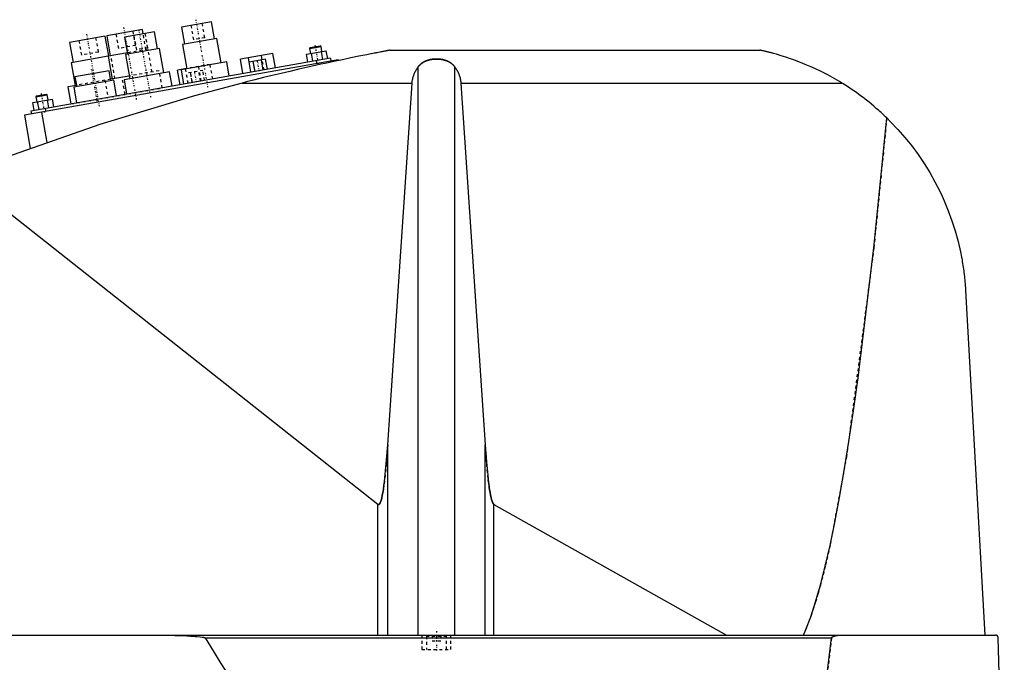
# Model space of a CAD drawing. Extents: x -906 to 181, y -92 to 634.
# Tile 3 of 5: x -669 to -329, y 107 to 329. Entities that reach past the tile are written whole.
import ezdxf

# ---------------------------------------------------------------- set-up
doc = ezdxf.new("R2010")
doc.units = 0
doc.linetypes.add('CENTER', pattern=[1.5, 0.45, -0.5, 0.05, -0.5])
doc.linetypes.add('DASHED', pattern=[2, 1, -1])
for name, color, linetype in [('AM_0', 7, 'CONTINUOUS'), ('AM_3', 7, 'DASHED'), ('AM_7', 7, 'CENTER')]:
    doc.layers.add(name, color=color, linetype=linetype)

msp = doc.modelspace()

# ---------------------------------------------------------------- linework, layer by layer
at = {"layer": 'AM_0', "color": 7, "linetype": 'CONTINUOUS'}
for p, q in [((-602.65, 328.29), (-612.99, 326.47)), ((-612.99, 326.47), (-611.95, 320.56)), ((-601.61, 322.39), (-602.65, 328.29)), ((-639.35, 323.35), (-651.66, 321.18)), ((-638.13, 316.45), (-639.35, 323.35)), ((-626.55, 325.6), (-638.86, 323.43)), ((-638.86, 323.43), (-637.64, 316.54)), ((-622.35, 324.82), (-632.69, 323)), ((-632.69, 323), (-631.65, 317.09)), ((-626.29, 324.13), (-626.55, 325.6)), ((-621.3, 318.91), (-622.35, 324.82)), ((-651.66, 321.18), (-650.44, 314.28)), ((-600.87, 322.52), (-612.69, 320.43)), ((-612.69, 320.43), (-611.21, 312.06)), ((-599.39, 314.15), (-600.87, 322.52)), ((-568.79, 319.08), (-564.85, 319.78)), ((-568.58, 319.37), (-565.14, 319.98)), ((-564.85, 319.78), (-565.14, 319.98)), ((-564.54, 318.06), (-564.85, 319.78)), ((-638.37, 316.41), (-651.18, 314.15)), ((-631.73, 317.58), (-638.38, 316.41)), ((-638.38, 316.41), (-636.99, 308.53)), ((-620.57, 319.04), (-632.38, 316.96)), ((-632.38, 316.96), (-630.91, 308.59)), ((-619.09, 310.67), (-620.57, 319.04)), ((-581.49, 317.4), (-592.71, 315.42)), ((-585.14, 315.14), (-585.42, 316.71)), ((-580.6, 312.38), (-581.49, 317.4)), ((-569.87, 317.12), (-563.05, 318.32)), ((-569.39, 314.36), (-569.87, 317.12)), ((-568.58, 319.37), (-568.79, 319.08)), ((-568.79, 319.08), (-568.48, 317.36)), ((-567.68, 314.66), (-568.17, 317.42)), ((-564.27, 315.26), (-564.75, 318.02)), ((-562.56, 315.56), (-563.05, 318.32)), ((-540.94, 318.5), (-413.33, 318.5)), ((-558.96, 315.18), (-667.29, 296.08)), ((-561.6, 315.73), (-665, 297.5)), ((-651.18, 314.15), (-649.79, 306.27)), ((-597.42, 314.49), (-613.18, 311.71)), ((-596.56, 309.57), (-597.42, 314.49)), ((-591.83, 310.4), (-592.71, 315.42)), ((-589.06, 310.89), (-589.95, 315.91)), ((-583.98, 315.34), (-589.67, 314.34)), ((-589.06, 310.89), (-589.67, 314.34)), ((-587.64, 311.14), (-588.24, 314.59)), ((-584.79, 311.64), (-585.4, 315.09)), ((-583.37, 311.89), (-583.98, 315.34)), ((-566.52, 314.86), (-566.35, 313.88)), ((-564.87, 314.14), (-564.78, 313.64)), ((-561.6, 315.73), (-561.42, 314.75)), ((-558.96, 315.18), (-558.91, 314.91)), ((-638, 311.4), (-649.82, 309.32)), ((-637.4, 307.95), (-638, 311.4)), ((-631.08, 309.57), (-637.49, 308.44)), ((-617.12, 311.02), (-632.88, 308.24)), ((-616.25, 306.1), (-617.12, 311.02)), ((-611.23, 312.16), (-614.38, 311.6)), ((-613.49, 306.58), (-614.38, 311.6)), ((-613.18, 311.71), (-612.31, 306.79)), ((-611.6, 311.99), (-611.61, 312.09)), ((-531.34, 116.6), (-531.34, 312.71)), ((-518.66, 116.6), (-518.66, 312.71)), ((-649.31, 306.36), (-652.25, 305.84)), ((-636.41, 308.13), (-650.2, 305.69)), ((-649.82, 309.32), (-649.21, 305.87)), ((-635.46, 302.71), (-636.41, 308.13)), ((-632.88, 308.24), (-632.01, 303.32)), ((-592.03, 307.16), (-533.43, 307.16)), ((-541.83, 182.23), (-533.43, 307.16)), ((-516.57, 307.16), (-385.05, 307.16)), ((-516.57, 307.16), (-508.17, 182.23)), ((-663.33, 302.41), (-659.39, 303.1)), ((-663.12, 302.7), (-663.33, 302.41)), ((-663.12, 302.7), (-659.68, 303.31)), ((-659.39, 303.1), (-659.68, 303.31)), ((-659.08, 301.38), (-659.39, 303.1)), ((-652.25, 305.84), (-651.21, 299.93)), ((-650.2, 305.69), (-649.24, 300.28)), ((-664.41, 300.44), (-657.59, 301.64)), ((-663.93, 297.69), (-664.41, 300.44)), ((-663.33, 302.41), (-663.02, 300.69)), ((-662.22, 297.99), (-662.71, 300.74)), ((-658.81, 298.59), (-659.3, 301.34)), ((-657.1, 298.89), (-657.59, 301.64)), ((-667.29, 296.08), (-665.26, 284.59)), ((-665, 297.5), (-664.83, 296.52)), ((-661.38, 297.12), (-659.53, 286.63)), ((-660.08, 298.37), (-659.9, 297.38)), ((-689.33, 275.44), (-545.22, 161.75)), ((-342.34, 235.56), (-335.65, 116.6)), ((-541.83, 116.6), (-541.83, 182.23)), ((-508.17, 116.6), (-508.17, 182.23)), ((-545.22, 116.6), (-545.22, 161.75)), ((-505.15, 161.71), (-424.82, 116.6)), ((-505.15, 116.6), (-505.15, 161.71)), ((-902.45, 116.6), (-332.05, 116.6)), ((-604.88, 115.63), (-388.61, 115.63)), ((-328.96, 34.5), (-331.05, 115.63))]:
    msp.add_line(p, q, dxfattribs=at)
for points in [[(-540.94, 318.5, 0), (-540.94, 318.5, 0), (-540.94, 318.5, 0), (-540.94, 318.5, 0), (-540.95, 318.5, 0), (-540.95, 318.5, 0), (-540.96, 318.49, 0), (-540.98, 318.49, 0), (-541, 318.49, 0), (-541.02, 318.48, 0), (-541.04, 318.48, 0), (-541.05, 318.48, 0), (-541.06, 318.48, 0), (-541.09, 318.47, 0), (-541.12, 318.47, 0), (-541.15, 318.46, 0), (-541.19, 318.45, 0), (-541.22, 318.45, 0), (-541.24, 318.44, 0), (-541.26, 318.44, 0), (-541.3, 318.43, 0), (-541.35, 318.42, 0), (-541.37, 318.42, 0), (-541.39, 318.41, 0), (-541.44, 318.41, 0), (-541.48, 318.4, 0), (-541.51, 318.39, 0), (-541.53, 318.39, 0), (-541.58, 318.38, 0), (-541.64, 318.37, 0), (-541.69, 318.36, 0), (-541.74, 318.35, 0), (-541.8, 318.34, 0), (-541.83, 318.33, 0), (-541.86, 318.33, 0), (-541.91, 318.32, 0), (-541.97, 318.31, 0), (-542.03, 318.29, 0), (-542.08, 318.28, 0), (-542.14, 318.27, 0), (-542.17, 318.27, 0), (-542.2, 318.26, 0), (-542.26, 318.25, 0), (-542.32, 318.24, 0), (-542.53, 318.2, 0), (-542.91, 318.13, 0), (-543.31, 318.05, 0), (-543.52, 318.01, 0), (-543.73, 317.97, 0), (-544.16, 317.89, 0), (-544.6, 317.8, 0), (-545.06, 317.71, 0), (-545.52, 317.63, 0), (-545.99, 317.53, 0), (-546.22, 317.49, 0), (-546.46, 317.44, 0), (-546.93, 317.35, 0), (-547.41, 317.26, 0), (-547.64, 317.21, 0), (-549.05, 316.93, 0), (-551.78, 316.39, 0), (-554.59, 315.81, 0), (-557.47, 315.21, 0), (-560.41, 314.59, 0), (-563.39, 313.95, 0), (-564.9, 313.62, 0), (-566.41, 313.28, 0), (-569.46, 312.6, 0), (-572.52, 311.91, 0), (-575.58, 311.19, 0), (-578.64, 310.47, 0), (-581.68, 309.74, 0), (-583.19, 309.37, 0), (-584.69, 309.01, 0), (-587.67, 308.27, 0), (-590.59, 307.53, 0), (-592.03, 307.16, 0)], [(-385.05, 307.16, 0), (-385.83, 307.64, 0), (-387.44, 308.58, 0), (-389.09, 309.5, 0), (-389.92, 309.95, 0), (-390.77, 310.4, 0), (-392.47, 311.26, 0), (-394.2, 312.08, 0), (-395.93, 312.87, 0), (-397.66, 313.61, 0), (-399.37, 314.3, 0), (-400.23, 314.63, 0), (-401.07, 314.95, 0), (-402.74, 315.54, 0), (-404.36, 316.09, 0), (-405.96, 316.59, 0), (-407.62, 317.08, 0), (-408.6, 317.35, 0), (-408.87, 317.42, 0), (-409.14, 317.5, 0), (-409.28, 317.53, 0), (-409.41, 317.57, 0), (-409.68, 317.64, 0), (-409.94, 317.7, 0), (-410.07, 317.74, 0), (-410.2, 317.77, 0), (-410.46, 317.83, 0), (-410.71, 317.9, 0), (-410.83, 317.93, 0), (-410.95, 317.96, 0), (-411.19, 318.01, 0), (-411.42, 318.07, 0), (-411.65, 318.12, 0), (-411.86, 318.17, 0), (-412.07, 318.22, 0), (-412.18, 318.24, 0), (-412.28, 318.27, 0), (-412.48, 318.31, 0), (-412.67, 318.36, 0), (-412.78, 318.38, 0), (-412.8, 318.39, 0), (-412.83, 318.39, 0), (-412.84, 318.39, 0), (-412.86, 318.4, 0), (-412.89, 318.4, 0), (-412.91, 318.41, 0), (-412.94, 318.41, 0), (-412.96, 318.42, 0), (-412.99, 318.42, 0), (-413, 318.43, 0), (-413.01, 318.43, 0), (-413.03, 318.44, 0), (-413.05, 318.44, 0), (-413.07, 318.44, 0), (-413.1, 318.45, 0), (-413.12, 318.45, 0), (-413.13, 318.46, 0), (-413.13, 318.46, 0), (-413.15, 318.46, 0), (-413.17, 318.47, 0), (-413.18, 318.47, 0), (-413.19, 318.47, 0), (-413.2, 318.47, 0), (-413.22, 318.48, 0), (-413.22, 318.48, 0), (-413.23, 318.48, 0), (-413.24, 318.48, 0), (-413.26, 318.48, 0), (-413.27, 318.49, 0), (-413.28, 318.49, 0), (-413.29, 318.49, 0), (-413.29, 318.49, 0), (-413.3, 318.49, 0), (-413.3, 318.49, 0), (-413.31, 318.5, 0), (-413.32, 318.5, 0), (-413.32, 318.5, 0), (-413.33, 318.5, 0), (-413.33, 318.5, 0), (-413.33, 318.5, 0), (-413.33, 318.5, 0), (-413.33, 318.5, 0), (-413.33, 318.5, 0)], [(-531.34, 312.71, 0), (-531.3, 312.76, 0), (-531.23, 312.86, 0), (-531.15, 312.95, 0), (-531.11, 313, 0), (-531.07, 313.05, 0), (-530.99, 313.14, 0), (-530.91, 313.24, 0), (-530.82, 313.33, 0), (-530.73, 313.42, 0), (-530.63, 313.51, 0), (-530.59, 313.56, 0), (-530.54, 313.6, 0), (-530.44, 313.69, 0), (-530.34, 313.77, 0), (-530.24, 313.85, 0), (-530.14, 313.93, 0), (-530.03, 314.01, 0), (-529.98, 314.05, 0), (-529.93, 314.09, 0), (-529.82, 314.16, 0), (-529.71, 314.23, 0), (-529.66, 314.26, 0), (-529.6, 314.3, 0), (-529.49, 314.36, 0), (-529.39, 314.42, 0), (-529.33, 314.45, 0), (-529.28, 314.48, 0), (-529.17, 314.54, 0), (-529.05, 314.59, 0), (-528.94, 314.65, 0), (-528.82, 314.7, 0), (-528.7, 314.75, 0), (-528.64, 314.78, 0), (-528.58, 314.8, 0), (-528.46, 314.85, 0), (-528.33, 314.9, 0), (-528.21, 314.94, 0), (-528.08, 314.99, 0), (-527.95, 315.03, 0), (-527.88, 315.05, 0), (-527.81, 315.07, 0), (-527.68, 315.1, 0), (-527.55, 315.14, 0), (-527.41, 315.17, 0), (-527.28, 315.2, 0), (-527.14, 315.23, 0), (-527.07, 315.25, 0), (-527, 315.26, 0), (-526.86, 315.28, 0), (-526.72, 315.31, 0), (-526.59, 315.33, 0), (-526.45, 315.35, 0), (-526.31, 315.37, 0), (-526.24, 315.37, 0), (-526.17, 315.38, 0), (-526.03, 315.4, 0), (-525.89, 315.41, 0), (-525.75, 315.42, 0), (-525.61, 315.43, 0), (-525.47, 315.43, 0), (-525.41, 315.44, 0), (-525.34, 315.44, 0), (-525.2, 315.44, 0), (-525.07, 315.44, 0), (-525, 315.44, 0), (-524.93, 315.44, 0), (-524.8, 315.44, 0), (-524.66, 315.44, 0), (-524.59, 315.44, 0), (-524.53, 315.43, 0), (-524.39, 315.43, 0), (-524.25, 315.42, 0), (-524.11, 315.41, 0), (-523.97, 315.4, 0), (-523.83, 315.38, 0), (-523.76, 315.37, 0), (-523.69, 315.37, 0), (-523.55, 315.35, 0), (-523.41, 315.33, 0), (-523.28, 315.31, 0), (-523.14, 315.28, 0), (-523, 315.26, 0), (-522.93, 315.25, 0), (-522.86, 315.23, 0), (-522.72, 315.2, 0), (-522.59, 315.17, 0), (-522.45, 315.14, 0), (-522.32, 315.1, 0), (-522.19, 315.07, 0), (-522.12, 315.05, 0), (-522.05, 315.03, 0), (-521.92, 314.99, 0), (-521.79, 314.94, 0), (-521.67, 314.9, 0), (-521.54, 314.85, 0), (-521.42, 314.8, 0), (-521.36, 314.78, 0), (-521.3, 314.75, 0), (-521.18, 314.7, 0), (-521.06, 314.65, 0), (-520.95, 314.59, 0), (-520.83, 314.54, 0), (-520.72, 314.48, 0), (-520.67, 314.45, 0), (-520.61, 314.42, 0), (-520.51, 314.36, 0), (-520.4, 314.3, 0), (-520.34, 314.26, 0), (-520.29, 314.23, 0), (-520.18, 314.16, 0), (-520.07, 314.09, 0), (-520.02, 314.05, 0), (-519.97, 314.01, 0), (-519.86, 313.93, 0), (-519.76, 313.85, 0), (-519.66, 313.77, 0), (-519.56, 313.69, 0), (-519.46, 313.6, 0), (-519.41, 313.56, 0), (-519.37, 313.51, 0), (-519.27, 313.42, 0), (-519.18, 313.33, 0), (-519.09, 313.24, 0), (-519.01, 313.14, 0), (-518.93, 313.05, 0), (-518.89, 313, 0), (-518.85, 312.95, 0), (-518.77, 312.86, 0), (-518.7, 312.76, 0), (-518.66, 312.71, 0)], [(-533.43, 307.16, 0), (-533.42, 307.32, 0), (-533.39, 307.65, 0), (-533.34, 307.97, 0), (-533.32, 308.13, 0), (-533.29, 308.3, 0), (-533.22, 308.62, 0), (-533.15, 308.94, 0), (-533.06, 309.26, 0), (-532.97, 309.57, 0), (-532.86, 309.89, 0), (-532.8, 310.04, 0), (-532.74, 310.2, 0), (-532.61, 310.51, 0), (-532.48, 310.81, 0), (-532.33, 311.11, 0), (-532.17, 311.41, 0), (-532, 311.71, 0), (-531.92, 311.86, 0), (-531.83, 312, 0), (-531.64, 312.29, 0), (-531.44, 312.57, 0), (-531.34, 312.71, 0)], [(-518.66, 312.71, 0), (-518.56, 312.57, 0), (-518.36, 312.29, 0), (-518.17, 312, 0), (-518.08, 311.86, 0), (-518, 311.71, 0), (-517.83, 311.41, 0), (-517.67, 311.11, 0), (-517.52, 310.81, 0), (-517.39, 310.51, 0), (-517.26, 310.2, 0), (-517.2, 310.04, 0), (-517.14, 309.89, 0), (-517.03, 309.57, 0), (-516.94, 309.26, 0), (-516.85, 308.94, 0), (-516.78, 308.62, 0), (-516.71, 308.3, 0), (-516.68, 308.13, 0), (-516.66, 307.97, 0), (-516.61, 307.65, 0), (-516.58, 307.32, 0), (-516.57, 307.16, 0)], [(-592.03, 307.16, 0), (-608.52, 302.74, 0), (-641.19, 292.86, 0), (-673.4, 281.59, 0), (-689.33, 275.44, 0)], [(-369.53, 295.09, 0), (-369.92, 295.47, 0), (-370.71, 296.22, 0), (-371.52, 296.97, 0), (-371.92, 297.33, 0), (-372.33, 297.7, 0), (-373.15, 298.42, 0), (-373.98, 299.14, 0), (-374.82, 299.84, 0), (-375.67, 300.53, 0), (-376.53, 301.21, 0), (-376.96, 301.55, 0), (-377.39, 301.89, 0), (-378.26, 302.55, 0), (-379.14, 303.2, 0), (-380.03, 303.84, 0), (-380.93, 304.47, 0), (-381.83, 305.08, 0), (-382.28, 305.39, 0), (-382.74, 305.69, 0), (-383.66, 306.29, 0), (-384.58, 306.87, 0), (-385.05, 307.16, 0)], [(-398.33, 116.6, 0), (-397.49, 118.52, 0), (-395.8, 122.91, 0), (-394.12, 128.01, 0), (-393.28, 130.82, 0), (-392.45, 133.82, 0), (-390.78, 140.33, 0), (-389.13, 147.55, 0), (-387.48, 155.47, 0), (-385.84, 164.08, 0), (-384.22, 173.39, 0), (-383.41, 178.3, 0), (-382.61, 183.38, 0), (-381.01, 194.05, 0), (-379.42, 205.39, 0), (-374, 250.31, 0), (-369.53, 295.09, 0)], [(-369.53, 295.09, 0), (-368.22, 293.79, 0), (-365.68, 291.12, 0), (-363.25, 288.34, 0), (-362.07, 286.91, 0), (-360.93, 285.46, 0), (-358.74, 282.49, 0), (-356.67, 279.43, 0), (-354.72, 276.3, 0), (-352.91, 273.09, 0), (-351.24, 269.81, 0), (-350.45, 268.14, 0), (-349.7, 266.46, 0), (-348.3, 263.06, 0), (-347.03, 259.6, 0), (-345.91, 256.08, 0), (-344.93, 252.5, 0), (-344.09, 248.86, 0), (-343.73, 247.01, 0), (-343.67, 246.71, 0), (-343.56, 246.09, 0), (-343.45, 245.46, 0), (-343.4, 245.15, 0), (-343.35, 244.84, 0), (-343.25, 244.21, 0), (-343.16, 243.59, 0), (-343.07, 242.96, 0), (-342.98, 242.33, 0), (-342.9, 241.69, 0), (-342.86, 241.37, 0), (-342.82, 241.06, 0), (-342.75, 240.42, 0), (-342.68, 239.78, 0), (-342.62, 239.13, 0), (-342.56, 238.49, 0), (-342.5, 237.84, 0), (-342.47, 237.52, 0), (-342.45, 237.19, 0), (-342.4, 236.54, 0), (-342.36, 235.89, 0), (-342.34, 235.56, 0)], [(-545.22, 161.75, 0), (-545.21, 161.75, 0), (-545.21, 161.75, 0), (-545.2, 161.74, 0), (-545.2, 161.74, 0), (-545.2, 161.74, 0), (-545.19, 161.73, 0), (-545.19, 161.73, 0), (-545.18, 161.73, 0), (-545.17, 161.72, 0), (-545.17, 161.72, 0), (-545.17, 161.72, 0), (-545.16, 161.71, 0), (-545.16, 161.71, 0), (-545.15, 161.71, 0), (-545.15, 161.71, 0), (-545.14, 161.7, 0), (-545.14, 161.7, 0), (-545.13, 161.7, 0), (-545.13, 161.7, 0), (-545.12, 161.69, 0), (-545.12, 161.69, 0), (-545.12, 161.69, 0), (-545.11, 161.69, 0), (-545.11, 161.69, 0), (-545.1, 161.68, 0), (-545.1, 161.68, 0), (-545.1, 161.68, 0), (-545.09, 161.68, 0), (-545.08, 161.68, 0), (-545.08, 161.68, 0), (-545.07, 161.68, 0), (-545.07, 161.67, 0), (-545.07, 161.67, 0), (-545.06, 161.67, 0), (-545.06, 161.67, 0), (-545.05, 161.67, 0), (-545.05, 161.67, 0), (-545.04, 161.67, 0), (-545.03, 161.67, 0), (-545.03, 161.67, 0), (-545.03, 161.67, 0), (-545.02, 161.67, 0), (-545.02, 161.67, 0), (-545.01, 161.67, 0), (-545.01, 161.67, 0), (-545, 161.67, 0), (-545, 161.67, 0), (-544.99, 161.67, 0), (-544.99, 161.67, 0), (-544.98, 161.67, 0), (-544.98, 161.67, 0), (-544.97, 161.67, 0), (-544.97, 161.67, 0), (-544.96, 161.67, 0), (-544.96, 161.67, 0), (-544.96, 161.67, 0), (-544.95, 161.67, 0), (-544.94, 161.67, 0), (-544.94, 161.67, 0), (-544.93, 161.67, 0), (-544.93, 161.68, 0), (-544.93, 161.68, 0), (-544.92, 161.68, 0), (-544.92, 161.68, 0), (-544.91, 161.68, 0), (-544.91, 161.68, 0), (-544.9, 161.68, 0), (-544.9, 161.68, 0), (-544.9, 161.69, 0), (-544.89, 161.69, 0), (-544.89, 161.69, 0), (-544.88, 161.69, 0), (-544.88, 161.69, 0), (-544.87, 161.7, 0), (-544.87, 161.7, 0), (-544.86, 161.7, 0), (-544.86, 161.7, 0), (-544.85, 161.7, 0), (-544.85, 161.71, 0), (-544.84, 161.71, 0), (-544.84, 161.71, 0), (-544.83, 161.72, 0), (-544.83, 161.72, 0), (-544.83, 161.72, 0), (-544.82, 161.72, 0), (-544.81, 161.73, 0), (-544.81, 161.73, 0), (-544.8, 161.74, 0), (-544.8, 161.74, 0), (-544.79, 161.74, 0), (-544.79, 161.74, 0), (-544.79, 161.75, 0), (-544.78, 161.75, 0), (-544.78, 161.76, 0), (-544.77, 161.76, 0), (-544.76, 161.77, 0), (-544.76, 161.77, 0), (-544.76, 161.77, 0), (-544.75, 161.78, 0), (-544.75, 161.78, 0), (-544.73, 161.8, 0), (-544.71, 161.82, 0), (-544.69, 161.84, 0), (-544.66, 161.88, 0), (-544.63, 161.92, 0), (-544.61, 161.94, 0), (-544.59, 161.97, 0), (-544.56, 162.02, 0), (-544.52, 162.08, 0), (-544.51, 162.11, 0), (-544.49, 162.14, 0), (-544.46, 162.2, 0), (-544.42, 162.27, 0), (-544.39, 162.34, 0), (-544.36, 162.42, 0), (-544.32, 162.5, 0), (-544.31, 162.54, 0), (-544.29, 162.59, 0), (-544.26, 162.67, 0), (-544.22, 162.77, 0), (-544.11, 163.13, 0), (-543.91, 163.86, 0), (-543.71, 164.73, 0), (-543.52, 165.75, 0), (-543.42, 166.32, 0), (-543.32, 166.92, 0), (-543.13, 168.22, 0), (-542.95, 169.66, 0), (-542.32, 175.77, 0), (-541.83, 182.23, 0)], [(-508.17, 182.23, 0), (-507.73, 176.38, 0), (-507.17, 170.69, 0), (-507.01, 169.31, 0), (-506.84, 168.04, 0), (-506.76, 167.44, 0), (-506.67, 166.88, 0), (-506.5, 165.83, 0), (-506.32, 164.9, 0), (-506.15, 164.08, 0), (-505.97, 163.38, 0), (-505.79, 162.8, 0), (-505.7, 162.56, 0), (-505.68, 162.52, 0), (-505.65, 162.44, 0), (-505.62, 162.37, 0), (-505.61, 162.34, 0), (-505.59, 162.31, 0), (-505.56, 162.24, 0), (-505.53, 162.18, 0), (-505.5, 162.13, 0), (-505.47, 162.07, 0), (-505.44, 162.02, 0), (-505.43, 162, 0), (-505.41, 161.98, 0), (-505.38, 161.93, 0), (-505.35, 161.89, 0), (-505.32, 161.85, 0), (-505.29, 161.82, 0), (-505.26, 161.79, 0), (-505.25, 161.78, 0), (-505.23, 161.76, 0), (-505.21, 161.75, 0), (-505.21, 161.74, 0), (-505.2, 161.74, 0), (-505.2, 161.74, 0), (-505.2, 161.74, 0), (-505.19, 161.73, 0), (-505.19, 161.73, 0), (-505.18, 161.73, 0), (-505.18, 161.72, 0), (-505.17, 161.72, 0), (-505.17, 161.72, 0), (-505.17, 161.72, 0), (-505.16, 161.71, 0), (-505.16, 161.71, 0), (-505.15, 161.71, 0)], [(-625.92, 116.6, 0), (-622.51, 116.59, 0), (-615.33, 116.45, 0), (-611.14, 116.3, 0), (-609.97, 116.24, 0), (-608.82, 116.17, 0), (-608.26, 116.13, 0), (-607.7, 116.09, 0), (-606.58, 115.98, 0), (-605.89, 115.9, 0), (-605.7, 115.87, 0), (-605.5, 115.83, 0), (-605.41, 115.82, 0), (-605.31, 115.8, 0), (-605.21, 115.77, 0), (-605.18, 115.76, 0), (-605.15, 115.76, 0), (-605.13, 115.75, 0), (-605.12, 115.75, 0), (-605.09, 115.74, 0), (-605.06, 115.73, 0), (-605.03, 115.72, 0), (-605, 115.71, 0), (-604.97, 115.69, 0), (-604.95, 115.69, 0), (-604.95, 115.68, 0), (-604.94, 115.68, 0), (-604.94, 115.68, 0), (-604.94, 115.68, 0), (-604.94, 115.68, 0), (-604.93, 115.67, 0), (-604.93, 115.67, 0), (-604.92, 115.67, 0), (-604.92, 115.66, 0), (-604.91, 115.66, 0), (-604.91, 115.66, 0), (-604.91, 115.66, 0), (-604.9, 115.66, 0), (-604.9, 115.65, 0), (-604.9, 115.65, 0), (-604.89, 115.65, 0), (-604.89, 115.64, 0), (-604.89, 115.64, 0), (-604.89, 115.64, 0), (-604.88, 115.63, 0), (-604.88, 115.63, 0), (-604.88, 115.63, 0), (-604.88, 115.63, 0), (-604.88, 115.63, 0), (-604.88, 115.63, 0), (-604.88, 115.63, 0), (-604.88, 115.63, 0), (-604.88, 115.63, 0)], [(-604.88, 115.63, 0), (-603.05, 112.65, 0), (-599.4, 106.81, 0), (-595.75, 101.13, 0), (-593.92, 98.36, 0), (-592.09, 95.63, 0), (-588.44, 90.29, 0), (-584.79, 85.12, 0), (-581.13, 80.11, 0), (-577.48, 75.27, 0), (-573.83, 70.6, 0), (-572, 68.32, 0), (-570.17, 66.09, 0), (-566.52, 61.75, 0), (-562.86, 57.57, 0), (-559.21, 53.57, 0), (-555.56, 49.73, 0), (-551.9, 46.05, 0), (-550.07, 44.28, 0), (-548.25, 42.54, 0), (-544.59, 39.2, 0), (-540.94, 36.03, 0), (-539.11, 34.5, 0)], [(-391.63, 90.92, 0), (-388.61, 115.63, 0)], [(-388.61, 115.63, 0), (-388.61, 115.63, 0), (-388.61, 115.64, 0), (-388.61, 115.64, 0), (-388.61, 115.65, 0), (-388.61, 115.65, 0), (-388.6, 115.65, 0), (-388.6, 115.66, 0), (-388.6, 115.67, 0), (-388.6, 115.67, 0), (-388.6, 115.68, 0), (-388.6, 115.68, 0), (-388.6, 115.68, 0), (-388.59, 115.69, 0), (-388.59, 115.7, 0), (-388.59, 115.7, 0), (-388.59, 115.71, 0), (-388.58, 115.71, 0), (-388.58, 115.72, 0), (-388.58, 115.72, 0), (-388.58, 115.73, 0), (-388.58, 115.73, 0), (-388.57, 115.73, 0), (-388.57, 115.74, 0), (-388.57, 115.74, 0), (-388.57, 115.75, 0), (-388.56, 115.75, 0), (-388.56, 115.75, 0), (-388.56, 115.76, 0), (-388.55, 115.76, 0), (-388.55, 115.77, 0), (-388.55, 115.77, 0), (-388.54, 115.78, 0), (-388.54, 115.78, 0), (-388.54, 115.78, 0), (-388.54, 115.79, 0), (-388.53, 115.79, 0), (-388.52, 115.81, 0), (-388.49, 115.84, 0), (-388.47, 115.86, 0), (-388.44, 115.88, 0), (-388.42, 115.9, 0), (-388.41, 115.91, 0), (-388.38, 115.93, 0), (-388.35, 115.95, 0), (-388.31, 115.97, 0), (-388.28, 115.99, 0), (-388.25, 116.01, 0), (-388.23, 116.02, 0), (-388.21, 116.03, 0), (-388.18, 116.05, 0), (-388.15, 116.06, 0), (-388.13, 116.07, 0), (-388.11, 116.08, 0), (-388.08, 116.09, 0), (-388.04, 116.11, 0), (-388.03, 116.11, 0), (-388.01, 116.12, 0), (-387.98, 116.13, 0), (-387.94, 116.15, 0), (-387.83, 116.19, 0), (-387.62, 116.26, 0), (-387.41, 116.31, 0), (-387.19, 116.36, 0), (-386.97, 116.41, 0), (-386.85, 116.43, 0), (-386.74, 116.45, 0), (-386.51, 116.48, 0), (-386.29, 116.51, 0), (-386.06, 116.54, 0), (-385.83, 116.56, 0), (-385.61, 116.58, 0), (-385.5, 116.58, 0), (-385.38, 116.59, 0), (-385.17, 116.6, 0), (-384.95, 116.6, 0), (-384.85, 116.6, 0)], [(-331.05, 115.63, 0), (-331.05, 115.63, 0), (-331.05, 115.63, 0), (-331.05, 115.64, 0), (-331.05, 115.64, 0), (-331.05, 115.64, 0), (-331.05, 115.65, 0), (-331.05, 115.66, 0), (-331.05, 115.66, 0), (-331.05, 115.67, 0), (-331.05, 115.67, 0), (-331.05, 115.67, 0), (-331.05, 115.68, 0), (-331.05, 115.68, 0), (-331.05, 115.69, 0), (-331.05, 115.69, 0), (-331.05, 115.7, 0), (-331.06, 115.7, 0), (-331.06, 115.71, 0), (-331.06, 115.71, 0), (-331.06, 115.71, 0), (-331.06, 115.72, 0), (-331.06, 115.72, 0), (-331.06, 115.73, 0), (-331.06, 115.73, 0), (-331.06, 115.74, 0), (-331.06, 115.74, 0), (-331.06, 115.74, 0), (-331.06, 115.75, 0), (-331.06, 115.75, 0), (-331.06, 115.76, 0), (-331.06, 115.76, 0), (-331.06, 115.77, 0), (-331.06, 115.77, 0), (-331.06, 115.77, 0), (-331.07, 115.78, 0), (-331.07, 115.78, 0), (-331.07, 115.8, 0), (-331.08, 115.82, 0), (-331.08, 115.85, 0), (-331.09, 115.87, 0), (-331.09, 115.88, 0), (-331.09, 115.89, 0), (-331.1, 115.92, 0), (-331.11, 115.94, 0), (-331.12, 115.96, 0), (-331.12, 115.98, 0), (-331.13, 116, 0), (-331.14, 116.01, 0), (-331.14, 116.01, 0), (-331.15, 116.03, 0), (-331.16, 116.05, 0), (-331.16, 116.06, 0), (-331.17, 116.07, 0), (-331.17, 116.08, 0), (-331.18, 116.1, 0), (-331.19, 116.1, 0), (-331.19, 116.11, 0), (-331.2, 116.13, 0), (-331.21, 116.14, 0), (-331.24, 116.18, 0), (-331.29, 116.25, 0), (-331.34, 116.31, 0), (-331.4, 116.36, 0), (-331.46, 116.41, 0), (-331.49, 116.43, 0), (-331.52, 116.45, 0), (-331.58, 116.48, 0), (-331.64, 116.51, 0), (-331.71, 116.54, 0), (-331.77, 116.56, 0), (-331.83, 116.58, 0), (-331.86, 116.58, 0), (-331.89, 116.59, 0), (-331.96, 116.6, 0), (-332.02, 116.6, 0), (-332.05, 116.6, 0)]]:
    msp.add_polyline3d(points, dxfattribs=at)
at = {"layer": 'AM_3', "color": 6, "linetype": 'DASHED'}
for p, q in [((-609.79, 327.04), (-608.92, 322.11)), ((-604.98, 322.81), (-605.85, 327.73)), ((-635.66, 324), (-634.79, 319.07)), ((-628.88, 320.12), (-629.75, 325.04)), ((-629.49, 323.56), (-628.62, 318.64)), ((-625.33, 318.71), (-626.29, 324.13)), ((-624.68, 319.33), (-625.55, 324.26)), ((-648.46, 321.74), (-647.59, 316.82)), ((-641.68, 317.86), (-642.55, 322.78)), ((-628.88, 320.12), (-634.79, 319.07)), ((-604.98, 322.81), (-608.92, 322.11)), ((-641.68, 317.86), (-647.59, 316.82)), ((-637.39, 316.58), (-638.37, 316.41)), ((-636, 308.71), (-637.39, 316.58)), ((-624.59, 318.84), (-631.73, 317.58)), ((-624.68, 319.33), (-628.62, 318.64)), ((-623.2, 310.96), (-624.59, 318.84)), ((-603.15, 313.58), (-611.23, 312.16)), ((-606.2, 307.87), (-607.08, 312.89)), ((-602.27, 308.56), (-603.15, 313.58)), ((-588.35, 314.57), (-587.74, 311.12)), ((-584.69, 311.66), (-585.3, 315.11)), ((-584.53, 311.69), (-585.14, 315.14)), ((-620.74, 311.4), (-631.08, 309.57)), ((-619.7, 305.49), (-620.74, 311.4)), ((-610.73, 307.07), (-611.6, 311.99)), ((-605.65, 311.52), (-611.33, 310.52)), ((-610.72, 307.07), (-611.33, 310.52)), ((-610.02, 310.75), (-609.41, 307.3)), ((-609.3, 307.32), (-609.91, 310.77)), ((-606.46, 307.82), (-607.07, 311.27)), ((-606.35, 307.84), (-606.96, 311.29)), ((-605.04, 308.07), (-605.65, 311.52)), ((-633.54, 309.14), (-649.31, 306.36)), ((-637.49, 308.44), (-639.45, 308.1)), ((-639.45, 308.1), (-638.41, 302.19)), ((-632.5, 303.23), (-633.54, 309.14)), ((-651.21, 299.93), (-619.7, 305.49)), ((-530, 116.6), (-530, 111.6)), ((-528.1, 116.6), (-528.5, 116.2)), ((-528.5, 116.2), (-528.5, 111.6)), ((-528.5, 116.2), (-521.5, 116.2)), ((-526.5, 116.6), (-526.5, 114.6)), ((-525, 116.6), (-525, 114.6)), ((-523.5, 116.6), (-523.5, 114.6)), ((-521.5, 116.2), (-521.9, 116.6)), ((-521.5, 111.6), (-521.5, 116.2)), ((-520, 111.6), (-520, 116.6)), ((-526.5, 114.6), (-523.5, 114.6)), ((-530, 111.6), (-520, 111.6))]:
    msp.add_line(p, q, dxfattribs=at)
for points in [[(-518.66, 312.71, 0), (-518.7, 312.76, 0), (-518.77, 312.86, 0), (-518.85, 312.95, 0), (-518.89, 313, 0), (-518.93, 313.05, 0), (-519.01, 313.14, 0), (-519.09, 313.24, 0), (-519.18, 313.33, 0), (-519.27, 313.42, 0), (-519.37, 313.51, 0), (-519.41, 313.56, 0), (-519.46, 313.6, 0), (-519.56, 313.69, 0), (-519.66, 313.77, 0), (-519.76, 313.85, 0), (-519.86, 313.93, 0), (-519.97, 314.01, 0), (-520.02, 314.05, 0), (-520.07, 314.09, 0), (-520.18, 314.16, 0), (-520.29, 314.23, 0), (-520.34, 314.26, 0), (-520.4, 314.3, 0), (-520.51, 314.36, 0), (-520.61, 314.42, 0), (-520.67, 314.45, 0), (-520.72, 314.48, 0), (-520.83, 314.54, 0), (-520.95, 314.59, 0), (-521.06, 314.65, 0), (-521.18, 314.7, 0), (-521.3, 314.75, 0), (-521.36, 314.78, 0), (-521.42, 314.8, 0), (-521.54, 314.85, 0), (-521.67, 314.9, 0), (-521.79, 314.94, 0), (-521.92, 314.99, 0), (-522.05, 315.03, 0), (-522.12, 315.05, 0), (-522.19, 315.07, 0), (-522.32, 315.1, 0), (-522.45, 315.14, 0), (-522.59, 315.17, 0), (-522.72, 315.2, 0), (-522.86, 315.23, 0), (-522.93, 315.25, 0), (-523, 315.26, 0), (-523.14, 315.28, 0), (-523.28, 315.31, 0), (-523.41, 315.33, 0), (-523.55, 315.35, 0), (-523.69, 315.37, 0), (-523.76, 315.37, 0), (-523.83, 315.38, 0), (-523.97, 315.4, 0), (-524.11, 315.41, 0), (-524.25, 315.42, 0), (-524.39, 315.43, 0), (-524.53, 315.43, 0), (-524.59, 315.44, 0), (-524.66, 315.44, 0), (-524.8, 315.44, 0), (-524.93, 315.44, 0), (-525, 315.44, 0), (-525.07, 315.44, 0), (-525.2, 315.44, 0), (-525.34, 315.44, 0), (-525.41, 315.44, 0), (-525.47, 315.43, 0), (-525.61, 315.43, 0), (-525.75, 315.42, 0), (-525.89, 315.41, 0), (-526.03, 315.4, 0), (-526.17, 315.38, 0), (-526.24, 315.37, 0), (-526.31, 315.37, 0), (-526.45, 315.35, 0), (-526.59, 315.33, 0), (-526.72, 315.31, 0), (-526.86, 315.28, 0), (-527, 315.26, 0), (-527.07, 315.25, 0), (-527.14, 315.23, 0), (-527.28, 315.2, 0), (-527.41, 315.17, 0), (-527.55, 315.14, 0), (-527.68, 315.1, 0), (-527.81, 315.07, 0), (-527.88, 315.05, 0), (-527.95, 315.03, 0), (-528.08, 314.99, 0), (-528.21, 314.94, 0), (-528.33, 314.9, 0), (-528.46, 314.85, 0), (-528.58, 314.8, 0), (-528.64, 314.78, 0), (-528.7, 314.75, 0), (-528.82, 314.7, 0), (-528.94, 314.65, 0), (-529.05, 314.59, 0), (-529.17, 314.54, 0), (-529.28, 314.48, 0), (-529.33, 314.45, 0), (-529.39, 314.42, 0), (-529.49, 314.36, 0), (-529.6, 314.3, 0), (-529.66, 314.26, 0), (-529.71, 314.23, 0), (-529.82, 314.16, 0), (-529.93, 314.09, 0), (-529.98, 314.05, 0), (-530.03, 314.01, 0), (-530.14, 313.93, 0), (-530.24, 313.85, 0), (-530.34, 313.77, 0), (-530.44, 313.69, 0), (-530.54, 313.6, 0), (-530.59, 313.56, 0), (-530.63, 313.51, 0), (-530.73, 313.42, 0), (-530.82, 313.33, 0), (-530.91, 313.24, 0), (-530.99, 313.14, 0), (-531.07, 313.05, 0), (-531.11, 313, 0), (-531.15, 312.95, 0), (-531.23, 312.86, 0), (-531.3, 312.76, 0), (-531.34, 312.71, 0)], [(-369.53, 295.09, 0), (-374, 250.31, 0), (-383.41, 178.3, 0), (-389.13, 147.55, 0), (-390.78, 140.33, 0), (-392.45, 133.82, 0), (-393.28, 130.82, 0), (-394.12, 128.01, 0), (-395.8, 122.91, 0), (-397.49, 118.52, 0), (-398.33, 116.6, 0)], [(-541.83, 182.23, 0), (-542.32, 175.77, 0), (-542.95, 169.66, 0), (-543.13, 168.22, 0), (-543.32, 166.92, 0), (-543.42, 166.32, 0), (-543.52, 165.75, 0), (-543.71, 164.73, 0), (-543.91, 163.86, 0), (-544.11, 163.13, 0), (-544.22, 162.77, 0), (-544.26, 162.67, 0), (-544.29, 162.59, 0), (-544.31, 162.54, 0), (-544.32, 162.5, 0), (-544.36, 162.42, 0), (-544.39, 162.34, 0), (-544.42, 162.27, 0), (-544.46, 162.2, 0), (-544.49, 162.14, 0), (-544.51, 162.11, 0), (-544.52, 162.08, 0), (-544.56, 162.02, 0), (-544.59, 161.97, 0), (-544.61, 161.94, 0), (-544.63, 161.92, 0), (-544.66, 161.88, 0), (-544.69, 161.84, 0), (-544.71, 161.82, 0), (-544.73, 161.8, 0), (-544.76, 161.77, 0), (-544.78, 161.75, 0), (-544.79, 161.75, 0), (-544.79, 161.74, 0), (-544.79, 161.74, 0), (-544.8, 161.74, 0), (-544.8, 161.74, 0), (-544.81, 161.73, 0), (-544.81, 161.73, 0), (-544.82, 161.72, 0), (-544.83, 161.72, 0), (-544.83, 161.72, 0), (-544.83, 161.72, 0), (-544.84, 161.71, 0), (-544.84, 161.71, 0), (-544.85, 161.71, 0), (-544.85, 161.7, 0), (-544.86, 161.7, 0), (-544.86, 161.7, 0), (-544.87, 161.7, 0), (-544.87, 161.7, 0), (-544.88, 161.69, 0), (-544.88, 161.69, 0), (-544.89, 161.69, 0), (-544.89, 161.69, 0), (-544.9, 161.69, 0), (-544.9, 161.68, 0), (-544.9, 161.68, 0), (-544.91, 161.68, 0), (-544.91, 161.68, 0), (-544.92, 161.68, 0), (-544.92, 161.68, 0), (-544.93, 161.68, 0), (-544.93, 161.68, 0), (-544.93, 161.67, 0), (-544.94, 161.67, 0), (-544.94, 161.67, 0), (-544.95, 161.67, 0), (-544.96, 161.67, 0), (-544.96, 161.67, 0), (-544.96, 161.67, 0), (-544.97, 161.67, 0), (-544.97, 161.67, 0), (-544.98, 161.67, 0), (-544.98, 161.67, 0), (-544.99, 161.67, 0), (-544.99, 161.67, 0), (-545, 161.67, 0), (-545, 161.67, 0), (-545.01, 161.67, 0), (-545.01, 161.67, 0), (-545.02, 161.67, 0), (-545.02, 161.67, 0), (-545.03, 161.67, 0), (-545.03, 161.67, 0), (-545.03, 161.67, 0), (-545.04, 161.67, 0), (-545.05, 161.67, 0), (-545.05, 161.67, 0), (-545.06, 161.67, 0), (-545.06, 161.67, 0), (-545.07, 161.67, 0), (-545.07, 161.67, 0), (-545.07, 161.68, 0), (-545.08, 161.68, 0), (-545.08, 161.68, 0), (-545.09, 161.68, 0), (-545.1, 161.68, 0), (-545.1, 161.68, 0), (-545.1, 161.68, 0), (-545.11, 161.69, 0), (-545.11, 161.69, 0), (-545.12, 161.69, 0), (-545.12, 161.69, 0), (-545.12, 161.69, 0), (-545.13, 161.7, 0), (-545.13, 161.7, 0), (-545.14, 161.7, 0), (-545.14, 161.7, 0), (-545.15, 161.71, 0), (-545.15, 161.71, 0), (-545.16, 161.71, 0), (-545.16, 161.71, 0), (-545.17, 161.72, 0), (-545.17, 161.72, 0), (-545.17, 161.72, 0), (-545.18, 161.73, 0), (-545.19, 161.73, 0), (-545.19, 161.73, 0), (-545.2, 161.74, 0), (-545.2, 161.74, 0), (-545.2, 161.74, 0), (-545.21, 161.75, 0), (-545.21, 161.75, 0), (-545.22, 161.75, 0)], [(-505.15, 161.71, 0), (-505.16, 161.71, 0), (-505.16, 161.71, 0), (-505.17, 161.72, 0), (-505.17, 161.72, 0), (-505.17, 161.72, 0), (-505.18, 161.72, 0), (-505.18, 161.73, 0), (-505.19, 161.73, 0), (-505.19, 161.73, 0), (-505.2, 161.74, 0), (-505.2, 161.74, 0), (-505.2, 161.74, 0), (-505.21, 161.74, 0), (-505.21, 161.75, 0), (-505.23, 161.76, 0), (-505.25, 161.78, 0), (-505.26, 161.79, 0), (-505.29, 161.82, 0), (-505.32, 161.85, 0), (-505.35, 161.89, 0), (-505.38, 161.93, 0), (-505.41, 161.98, 0), (-505.43, 162, 0), (-505.44, 162.02, 0), (-505.47, 162.07, 0), (-505.5, 162.13, 0), (-505.53, 162.18, 0), (-505.56, 162.24, 0), (-505.59, 162.31, 0), (-505.61, 162.34, 0), (-505.62, 162.37, 0), (-505.65, 162.44, 0), (-505.68, 162.52, 0), (-505.7, 162.56, 0), (-505.71, 162.6, 0), (-505.74, 162.68, 0), (-505.77, 162.76, 0), (-505.79, 162.8, 0), (-505.8, 162.85, 0), (-505.83, 162.94, 0), (-505.86, 163.03, 0), (-505.97, 163.38, 0), (-506.15, 164.08, 0), (-506.32, 164.9, 0), (-506.5, 165.83, 0), (-506.67, 166.88, 0), (-506.76, 167.44, 0), (-506.84, 168.04, 0), (-507.01, 169.31, 0), (-507.17, 170.69, 0), (-507.73, 176.38, 0), (-508.17, 182.23, 0)], [(-388.61, 115.63, 0), (-391.63, 90.92, 0)]]:
    msp.add_polyline3d(points, dxfattribs=at)
at = {"layer": 'AM_7', "color": 4, "linetype": 'CENTER'}
for p, q in [((-608.11, 329.02), (-604, 305.74)), ((-645.82, 324.06), (-641.37, 298.8)), ((-633.02, 326.32), (-628.56, 301.05)), ((-627.81, 325.55), (-623.7, 302.27)), ((-566.96, 320.27), (-565.81, 313.72)), ((-586.18, 311.22), (-586.85, 315.01)), ((-644.2, 311.99), (-642.04, 299.74)), ((-607.85, 307.4), (-608.52, 311.19)), ((-661.51, 303.59), (-660.35, 297.04)), ((-525, 117.9), (-525, 111.3))]:
    msp.add_line(p, q, dxfattribs=at)

doc.saveas('drawing.dxf')
